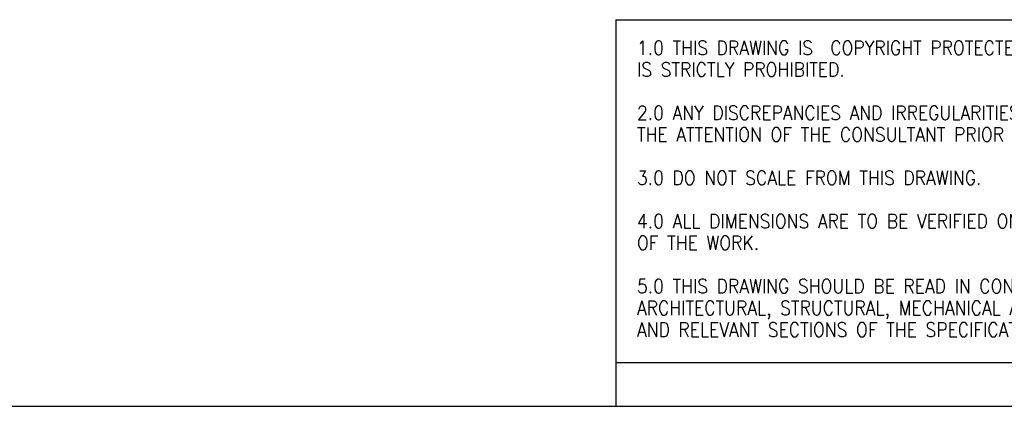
# Model space of a CAD drawing. Header units: millimetres. Extents: x 121 to 30709, y 119 to 8907.
# Tile 3 of 9: x 4149 to 6525, y 119 to 1053. Entities that reach past the tile are written whole.
import ezdxf

# ---------------------------------------------------------------- set-up
doc = ezdxf.new("R2010")
doc.units = ezdxf.units.MM
doc.header["$LTSCALE"] = 30
doc.linetypes.add('SLD-Solido', pattern=[0])
doc.layers.add('NOTE', color=3, linetype='SLD-Solido')
doc.layers.add('SCHIZZI', color=9, linetype='Continuous')
doc.styles.add('SLDTEXTSTYLE1', font='romans__.ttf', dxfattribs={"width": 0.893})

msp = doc.modelspace()

# ---------------------------------------------------------------- linework, layer by layer
at = {"layer": 'SCHIZZI', "color": 7, "true_color": 0xffffff}
for p, q in [((5587.21, 1053.05), (5587.21, 225.34)), ((5587.21, 1053.05), (8820.48, 1053.05)), ((5587.21, 225.34), (5587.21, 119.29)), ((5587.21, 225.34), (8820.54, 225.34)), ((121.37, 119.29), (8820.48, 119.29))]:
    msp.add_line(p, q, dxfattribs=at)

# ---------------------------------------------------------------- texts
at = {"layer": 'NOTE', "color": 7, "true_color": 0xffffff, "char_height": 33.936, "attachment_point": 1, "style": 'SLDTEXTSTYLE1'}
for s, insert in [('1.0 THIS DRAWING IS  COPYRIGHT PROTECTED AND ANY REPRODUCTION', (5638.36, 1002.28)), ('IS STRICTLY PROHIBITED.', (5638.36, 949.9)), ('2.0 ANY DISCREPANCIES AND IRREGULARITIES SHOULD  BE BROUGHT TO ', (5638.36, 845.15)), ('THE ATTENTION OF THE CONSULTANT PRIOR TO THE EXECUTION OF THE WORK.', (5638.36, 792.77)), ('3.0 DO NOT SCALE FROM THIS DRAWING.', (5638.36, 688.02)), ('4.0 ALL DIMENSIONS ARE TO BE VERIFIED ON-SITE PRIOR TO THE EXECUTION ', (5638.36, 583.26)), ('OF THE WORK.', (5638.36, 530.89)), ('5.0 THIS DRAWING SHOULD BE READ IN CONJUNCTION WITH OTHER RELEVANT ', (5638.36, 426.13)), ('ARCHITECTURAL, STRUCTURAL, MECHANICAL AND ELECTRICAL DRAWINGS ', (5638.36, 373.76)), ('AND RELEVANT SECTIONS OF THE SPECIFICATIONS.', (5638.36, 321.38))]:
    msp.add_mtext(s, dxfattribs=dict(at, insert=insert))

doc.saveas('drawing.dxf')
